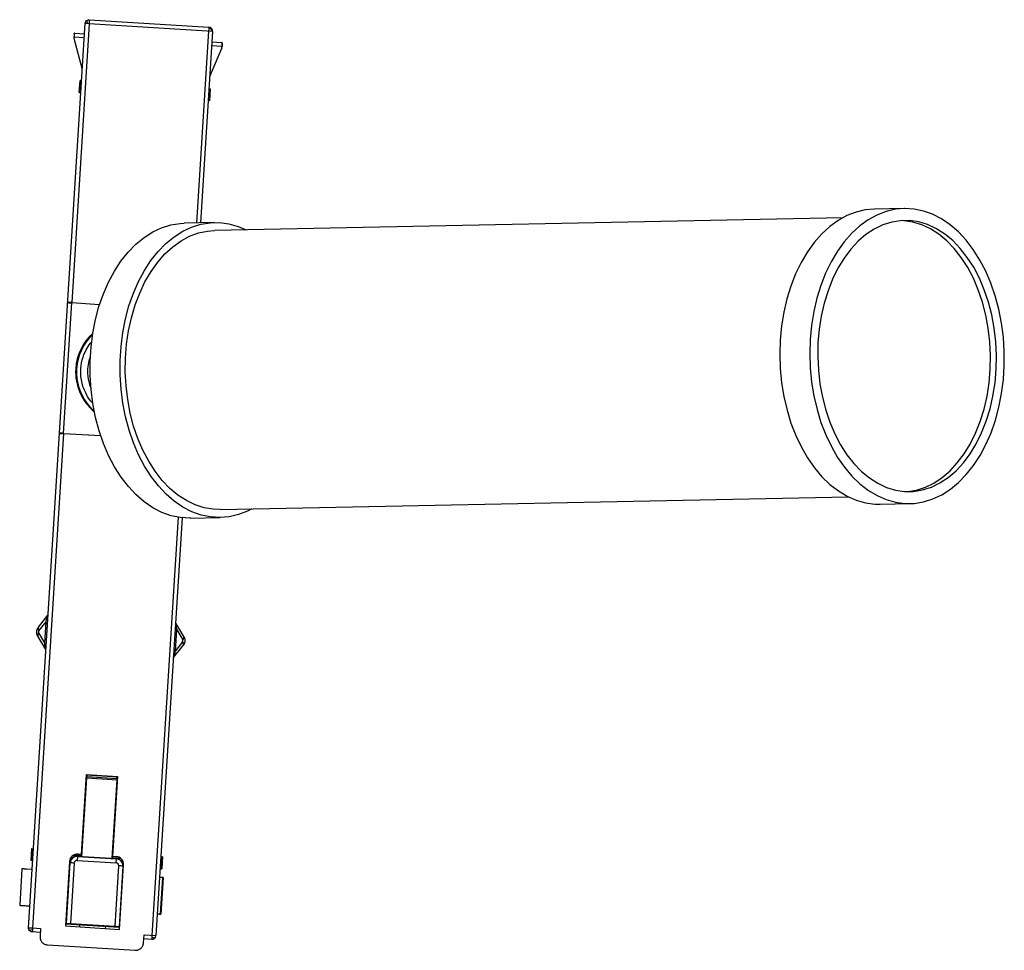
# Paper-space layout '_Izquierda' of a CAD drawing. Header units: millimetres. Extents: x 20 to 144, y -165 to -48.
import ezdxf

# ---------------------------------------------------------------- set-up
doc = ezdxf.new("R2010")
doc.units = ezdxf.units.MM

psp = doc.layouts.new('_Izquierda')

# ---------------------------------------------------------------- linework, layer by layer
at = {"color": 7, "linetype": 'Continuous', "lineweight": 25}
for p, q in [((21.3, -162.33), (28.4, -48.95)), ((28.9, -48.98), (26.71, -83.92)), ((44.37, -49.95), (28.9, -48.98)), ((28.93, -48.48), (43.9, -49.42)), ((27.1, -50.17), (28.32, -50.24)), ((43.87, -49.91), (42.36, -73.96)), ((44.37, -49.95), (42.86, -73.95)), ((26.99, -50.66), (26.99, -50.68)), ((28.29, -50.74), (26.99, -50.66)), ((27.9, -54.13), (27, -50.84)), ((45.55, -51.82), (44.25, -51.74)), ((44.29, -51.24), (45.51, -51.32)), ((45.55, -51.84), (45.55, -51.82)), ((45.56, -51.66), (45.58, -51.42)), ((45.51, -52), (44.21, -55.15)), ((28.07, -54.14), (27.9, -54.13)), ((44.21, -55.15), (44.04, -55.14)), ((27.66, -57.61), (27.75, -56.11)), ((27.95, -56.12), (27.75, -56.11)), ((27.85, -56.11), (27.76, -57.61)), ((27.66, -57.61), (27.86, -57.62)), ((43.92, -57.12), (44.12, -57.13)), ((44.02, -57.13), (43.92, -58.62)), ((44.02, -58.63), (44.12, -57.13)), ((44.02, -58.63), (43.82, -58.62)), ((131.05, -72.15), (127.29, -72.23)), ((44.58, -73.91), (40.82, -73.99)), ((123.36, -73.31), (44.6, -74.91)), ((26.71, -83.92), (30.21, -84.17)), ((25.68, -100.35), (26.71, -83.99)), ((30.19, -84.24), (26.71, -83.99)), ((28.61, -84.05), (28.6, -84.12)), ((27.21, -92.23), (27.32, -92.24)), ((25.68, -100.42), (21.8, -162.36)), ((25.68, -100.35), (30.33, -100.6)), ((30.36, -100.67), (25.68, -100.42)), ((27.58, -100.52), (27.58, -100.45)), ((45.31, -109.9), (124.07, -108.3)), ((128.04, -109.22), (131.8, -109.14)), ((40.05, -110.87), (36.77, -163.29)), ((40.55, -110.94), (37.27, -163.32)), ((41.58, -110.98), (45.33, -110.9)), ((22.54, -124.66), (23.73, -123.14)), ((22.6, -125.12), (23.5, -123.97)), ((23.34, -126.6), (23.5, -123.97)), ((23.58, -123.59), (23.73, -123.6)), ((23.58, -123.59), (23.73, -123.6)), ((39.7, -124.6), (39.84, -124.61)), ((40.75, -125.8), (39.75, -124.14)), ((23.46, -127.45), (22.46, -125.79)), ((23.34, -126.6), (22.59, -125.35)), ((39.71, -127.63), (39.87, -124.99)), ((39.87, -124.99), (40.63, -126.25)), ((23.52, -126.99), (23.37, -126.99)), ((39.48, -128.45), (40.68, -126.93)), ((40.61, -126.47), (39.71, -127.63)), ((39.63, -128), (39.48, -127.99)), ((28.52, -143.14), (27.89, -153.12)), ((28.52, -143.14), (32.51, -143.39)), ((27.98, -153.39), (28.59, -143.53)), ((32.5, -143.46), (28.51, -143.21)), ((28.59, -143.53), (28.64, -143.37)), ((28.59, -143.53), (32.39, -143.77)), ((28.64, -143.37), (28.65, -143.21)), ((28.64, -143.37), (28.65, -143.43)), ((28.65, -143.43), (28.66, -143.21)), ((32.34, -143.66), (28.65, -143.43)), ((31.77, -153.63), (32.39, -143.77)), ((31.88, -153.37), (32.51, -143.39)), ((32.34, -143.66), (32.35, -143.45)), ((32.34, -143.66), (32.36, -143.6)), ((32.37, -143.45), (32.36, -143.6)), ((32.39, -143.77), (32.36, -143.6)), ((28.42, -144.61), (28.52, -144.62)), ((32.32, -144.86), (32.42, -144.86)), ((28.33, -147.79), (28.22, -147.81)), ((32.22, -148.06), (32.12, -148.03)), ((21.63, -153.92), (21.72, -152.42)), ((21.72, -152.42), (21.92, -152.43)), ((21.82, -152.43), (21.73, -153.92)), ((27.94, -152.31), (28.04, -152.31)), ((27.94, -152.32), (28.04, -152.33)), ((31.93, -152.57), (31.83, -152.57)), ((31.84, -152.55), (31.94, -152.56)), ((21.83, -153.93), (21.63, -153.92)), ((26.43, -154.03), (25.93, -162.11)), ((26.47, -154.2), (25.99, -161.86)), ((26.04, -161.81), (26.52, -154.2)), ((26.52, -154.2), (26.47, -154.2)), ((27.02, -154.22), (26.54, -161.8)), ((27.19, -153.21), (27.18, -153.26)), ((27.88, -153.3), (27.18, -153.26)), ((27.19, -153.21), (27.84, -153.26)), ((27.43, -153.36), (27.39, -153.89)), ((27.39, -153.89), (32.28, -154.2)), ((27.42, -153.4), (32.31, -153.71)), ((27.43, -153.36), (32.32, -153.66)), ((27.49, -153.1), (27.89, -153.12)), ((27.84, -153.26), (27.88, -153.3)), ((27.89, -153.21), (27.88, -153.3)), ((31.87, -153.55), (31.88, -153.46)), ((31.87, -153.55), (31.92, -153.51)), ((31.88, -153.37), (32.28, -153.4)), ((31.92, -153.51), (32.58, -153.55)), ((32.28, -154.2), (32.32, -153.66)), ((32.57, -153.6), (32.34, -153.58)), ((32.57, -153.6), (32.58, -153.55)), ((32.91, -153.69), (32.57, -153.6)), ((38.09, -153.44), (37.89, -153.43)), ((37.9, -154.93), (37.99, -153.44)), ((38.09, -153.44), (38, -154.94)), ((20.47, -154.97), (20.19, -159.51)), ((20.53, -154.95), (20.47, -154.97)), ((21.76, -155.05), (20.47, -154.97)), ((20.74, -154.95), (21.76, -155.01)), ((32.14, -162.15), (32.62, -154.57)), ((33.11, -154.61), (32.64, -162.23)), ((32.68, -162.28), (33.16, -154.62)), ((32.71, -162.54), (33.22, -154.46)), ((33.16, -154.62), (33.11, -154.61)), ((37.8, -154.93), (38, -154.94)), ((26.3, -156.12), (26.36, -156.04)), ((33.04, -156.46), (33.09, -156.54)), ((38, -156.03), (37.73, -156.02)), ((38.12, -156.08), (37.73, -156.05)), ((37.83, -160.61), (38.12, -156.08)), ((37.9, -160.65), (38.19, -156.03)), ((38.19, -156.05), (37.9, -160.65)), ((38.19, -156.05), (38.12, -156.08)), ((26.14, -158.72), (26.19, -158.75)), ((32.87, -159.17), (32.93, -159.15)), ((32.87, -159.2), (32.92, -159.2)), ((20.19, -159.51), (21.48, -159.59)), ((20.24, -159.54), (20.19, -159.51)), ((20.45, -159.56), (21.47, -159.63)), ((32.75, -160.6), (32.84, -160.6)), ((37.44, -160.59), (37.83, -160.61)), ((37.71, -160.64), (37.44, -160.63)), ((37.9, -160.65), (37.83, -160.61)), ((22.77, -162.92), (21.77, -162.86)), ((21.8, -162.36), (22.8, -162.42)), ((22.8, -162.42), (22.74, -163.42)), ((25.93, -162.11), (32.71, -162.54)), ((25.99, -161.86), (26.04, -161.81)), ((25.99, -161.86), (32.68, -162.28)), ((25.99, -161.86), (26.01, -161.87)), ((32.66, -162.29), (26.01, -161.87)), ((26.54, -161.8), (32.14, -162.15)), ((27.72, -162.23), (27.74, -161.98)), ((30.93, -162.18), (30.92, -162.43)), ((32.64, -162.23), (32.68, -162.28)), ((32.66, -162.29), (32.68, -162.28)), ((35.71, -164.23), (35.78, -163.23)), ((36.74, -163.79), (35.75, -163.73)), ((35.78, -163.23), (37.27, -163.32)), ((23.68, -164.48), (34.65, -165.16))]:
    psp.add_line(p, q, dxfattribs=at)
at = {"color": 7, "linetype": 'Continuous', "lineweight": 25, "flags": 128}
for points in [[(127.29, -72.23), (126.18, -72.33), (125.02, -72.6), (123.88, -73.04), (122.78, -73.65), (121.72, -74.42), (120.72, -75.34), (119.79, -76.4), (118.93, -77.59), (118.15, -78.91), (117.45, -80.34), (116.86, -81.87), (116.36, -83.48), (115.97, -85.15), (115.69, -86.88), (115.52, -88.64), (115.47, -90.43), (115.53, -92.22), (115.7, -93.99), (115.98, -95.73), (116.38, -97.43), (116.87, -99.06), (117.47, -100.61), (118.17, -102.08), (118.95, -103.43), (119.81, -104.67), (120.75, -105.78), (121.75, -106.75), (122.81, -107.56), (123.91, -108.22), (125.05, -108.72), (126.21, -109.05), (127.39, -109.21), (128.04, -109.22)], [(141.28, -80.02), (140.54, -78.61), (139.72, -77.31), (138.82, -76.13), (137.85, -75.09), (136.82, -74.2), (135.73, -73.46), (134.61, -72.88), (133.46, -72.47), (132.29, -72.22), (131.11, -72.15), (129.94, -72.25), (128.78, -72.52), (127.64, -72.97), (126.54, -73.57), (125.48, -74.34), (124.48, -75.26), (123.55, -76.32), (122.68, -77.52), (121.9, -78.84), (121.21, -80.26), (120.62, -81.79), (120.12, -83.4), (119.73, -85.08), (119.45, -86.8), (119.28, -88.57), (119.23, -90.35), (119.29, -92.14), (119.46, -93.91), (119.74, -95.65), (120.14, -97.35), (120.63, -98.98), (121.23, -100.54), (121.93, -102), (122.71, -103.36), (123.57, -104.59), (124.51, -105.7), (125.51, -106.67), (126.57, -107.49), (127.67, -108.15), (128.81, -108.64), (129.97, -108.97), (131.15, -109.13), (132.33, -109.12), (133.5, -108.93), (134.65, -108.57), (135.77, -108.05), (136.85, -107.36), (137.88, -106.52), (138.84, -105.52), (139.74, -104.39), (140.57, -103.13), (141.3, -101.76), (141.95, -100.28), (142.49, -98.71), (142.94, -97.07), (143.27, -95.36), (143.5, -93.61), (143.61, -91.84), (143.61, -90.05), (143.49, -88.27), (143.26, -86.51), (142.92, -84.79), (142.48, -83.12), (141.93, -81.53), (141.28, -80.02)], [(31.34, -103.12), (30.69, -101.6), (30.15, -100.01), (29.7, -98.34), (29.36, -96.62), (29.13, -94.86), (29.02, -93.08), (29.02, -91.29), (29.13, -89.52), (29.35, -87.77), (29.69, -86.07), (30.13, -84.42), (30.68, -82.85), (31.32, -81.37), (32.06, -80), (32.88, -78.74), (33.78, -77.61), (34.75, -76.62), (35.78, -75.77), (36.86, -75.09), (37.98, -74.56), (39.13, -74.2), (40.3, -74.02), (40.82, -73.99)], [(35.1, -103.04), (34.45, -101.53), (33.9, -99.93), (33.46, -98.27), (33.12, -96.55), (32.89, -94.79), (32.78, -93.01), (32.77, -91.22), (32.89, -89.44), (33.11, -87.69), (33.45, -85.99), (33.89, -84.34), (34.44, -82.78), (35.08, -81.3), (35.82, -79.92), (36.64, -78.66), (37.54, -77.53), (38.51, -76.54), (39.54, -75.7), (40.62, -75.01), (41.74, -74.48), (42.89, -74.13), (44.06, -73.94), (45.24, -73.92), (46.41, -74.08), (47.57, -74.41), (48.56, -74.83)], [(140.48, -80.88), (139.77, -79.52), (138.97, -78.28), (138.09, -77.16), (137.15, -76.18), (136.14, -75.36), (135.09, -74.68), (134, -74.17), (132.88, -73.84), (131.75, -73.67), (130.61, -73.68), (129.49, -73.86), (128.38, -74.21), (127.31, -74.73), (126.27, -75.42), (125.29, -76.26), (124.37, -77.25), (123.53, -78.38), (122.76, -79.63), (122.09, -81), (121.51, -82.46), (121.03, -84.01), (120.66, -85.63), (120.4, -87.3), (120.25, -89), (120.22, -90.72), (120.3, -92.44), (120.5, -94.14), (120.81, -95.81), (121.22, -97.42), (121.75, -98.96), (122.37, -100.42), (123.08, -101.78), (123.88, -103.02), (124.76, -104.13), (125.7, -105.11), (126.71, -105.94), (127.76, -106.61), (128.85, -107.12), (129.97, -107.46), (131.1, -107.63), (132.24, -107.62), (133.36, -107.44), (134.47, -107.09), (135.54, -106.56), (136.58, -105.88), (137.56, -105.04), (138.48, -104.05), (139.32, -102.92), (140.09, -101.67), (140.76, -100.3), (141.34, -98.83), (141.82, -97.29), (142.19, -95.67), (142.45, -94), (142.6, -92.3), (142.63, -90.58), (142.55, -88.86), (142.35, -87.16), (142.04, -85.49), (141.63, -83.88), (141.1, -82.34), (140.48, -80.88)], [(139.73, -80.89), (139.02, -79.54), (138.22, -78.29), (137.34, -77.18), (136.39, -76.2), (135.39, -75.37), (134.34, -74.7), (133.25, -74.19), (132.13, -73.85), (131, -73.68), (130.7, -73.67)], [(35.63, -102.46), (35, -100.99), (34.47, -99.43), (34.05, -97.8), (33.73, -96.11), (33.52, -94.39), (33.43, -92.65), (33.45, -90.91), (33.58, -89.18), (33.83, -87.48), (34.19, -85.84), (34.66, -84.25), (35.23, -82.75), (35.89, -81.35), (36.65, -80.05), (37.49, -78.88), (38.4, -77.84), (39.38, -76.95), (40.41, -76.21), (41.49, -75.63), (42.6, -75.22), (43.74, -74.98), (44.6, -74.91)], [(131.39, -107.64), (131.48, -107.64), (132.61, -107.45), (133.72, -107.1), (134.79, -106.58), (135.83, -105.89), (136.81, -105.05), (137.72, -104.06), (138.57, -102.93), (139.33, -101.68), (140.01, -100.31), (140.59, -98.85), (141.07, -97.3), (141.44, -95.68), (141.7, -94.01), (141.85, -92.31), (141.88, -90.59), (141.8, -88.87), (141.6, -87.17), (141.29, -85.51), (140.87, -83.89), (140.35, -82.35), (139.73, -80.89)], [(41.58, -110.98), (41.51, -110.98), (40.33, -110.91), (39.16, -110.67), (38.01, -110.25), (36.89, -109.67), (35.81, -108.93), (34.78, -108.04), (33.81, -107), (32.91, -105.83), (32.08, -104.53), (31.34, -103.12)], [(49.27, -109.82), (48.74, -110.09), (47.61, -110.53), (46.45, -110.8), (45.27, -110.9), (44.09, -110.83), (42.92, -110.59), (41.77, -110.18), (40.65, -109.6), (39.57, -108.86), (38.54, -107.96), (37.57, -106.92), (36.66, -105.75), (35.84, -104.45), (35.1, -103.04)], [(45.31, -109.9), (44.46, -109.87), (43.31, -109.68), (42.18, -109.32), (41.08, -108.78), (40.02, -108.09), (39.01, -107.24), (38.05, -106.24), (37.17, -105.1), (36.36, -103.84), (35.63, -102.46)], [(40.75, -125.8), (40.77, -125.85), (40.78, -125.89)]]:
    psp.add_lwpolyline(points, dxfattribs=at)
at = {"color": 7, "linetype": 'Continuous', "lineweight": 25}
for centre, radius, start, end in [((28.79, -48.66), 0.167, 123.3023, 184.9096), ((29.44, -48.69), 0.814, 178.6457, 199.5884), ((43.87, -49.91), 0.5, 356.4205, 86.4205), ((43.74, -50.02), 0.573, 40.9308, 74.3595), ((43.75, -50.03), 0.573, 8.4814, 41.9101), ((33.7, -92.64), 6.5, 132.0567, 176.4206), ((33.81, -92.65), 6.5, 133.6429, 176.4207), ((33.68, -92.64), 5, 158.2549, 204.076), ((33.7, -92.64), 6.5, 176.4201, 230.2826), ((33.81, -92.65), 6.5, 176.4201, 228.743), ((22.86, -125.66), 0.416, 130.9928, 198.5845), ((22.91, -124.84), 0.416, 154.2564, 221.8482), ((40.35, -125.93), 0.416, 310.9928, 18.5845), ((40.3, -126.75), 0.416, 334.2564, 41.8482), ((27.43, -154.09), 1, 86.4205, 176.4205), ((27.37, -154.25), 0.9, 86.4192, 176.4192), ((27.37, -154.25), 0.852, 86.4192, 176.4192), ((25.9, -170.35), 16.16, 86.0289, 87.7946), ((27.37, -154.25), 0.354, 86.4192, 176.4192), ((32.22, -154.39), 1, 356.4205, 86.4205), ((32.26, -154.55), 0.354, 356.4217, 86.4217), ((32.26, -154.56), 0.852, 356.4217, 86.4217), ((32.26, -154.56), 0.9, 356.4217, 86.4217), ((31.72, -170.71), 16.16, 85.0463, 86.812), ((21.48, -162.46), 0.167, 213.3462, 274.8989), ((21.52, -161.81), 0.814, 268.6473, 289.5983), ((36.77, -163.29), 0.5, 266.4205, 356.4205), ((37.13, -162.79), 0.814, 243.2521, 264.1952), ((37.08, -163.44), 0.167, 257.9313, 319.5386)]:
    psp.add_arc(centre, radius, start, end, dxfattribs=at)
for points, knots in [([(28.4, -48.95), (28.4, -48.85), (28.44, -48.76), (28.54, -48.61), (28.62, -48.55), (28.7, -48.52)], [0, 0, 0, 0, 0.5, 0.5, 1, 1, 1, 1]), ([(28.67, -48.96), (28.59, -48.96), (28.52, -48.95), (28.42, -48.95), (28.4, -48.95), (28.4, -48.95)], [0, 0, 0, 0, 0.5, 0.5, 1, 1, 1, 1]), ([(28.93, -48.48), (28.93, -48.48), (28.92, -48.53), (28.91, -48.72), (28.9, -48.85), (28.9, -48.98)], [0, 0, 0, 0, 0.5, 0.5, 1, 1, 1, 1]), ([(27.01, -50.26), (27.01, -50.25), (27.02, -50.23), (27.02, -50.21), (27.03, -50.19), (27.05, -50.18), (27.05, -50.18)], [0, 0, 0, 0, 0.257429, 0.508218, 0.754866, 1, 1, 1, 1]), ([(43.9, -49.47), (43.89, -49.48), (43.89, -49.5), (43.89, -49.55), (43.89, -49.6), (43.88, -49.67), (43.88, -49.78), (43.87, -49.87), (43.87, -49.91)], [0, 0, 0, 0, 0.1317216, 0.2602989, 0.3883485, 0.5175821, 0.7396638, 1, 1, 1, 1]), ([(43.9, -49.42), (43.9, -49.42), (43.9, -49.42), (43.9, -49.44), (43.9, -49.44), (43.9, -49.45), (43.9, -49.45), (43.9, -49.46), (43.9, -49.46), (43.9, -49.47)], [0, 0, 0, 0, 0.5, 0.5, 0.75, 0.75, 0.875, 0.875, 1, 1, 1, 1]), ([(45.58, -51.42), (45.58, -51.41), (45.58, -51.39), (45.57, -51.37), (45.56, -51.35), (45.55, -51.34), (45.55, -51.34)], [0, 0, 0, 0, 0.268567, 0.523491, 0.7666, 1, 1, 1, 1]), ([(45.58, -51.42), (45.58, -51.43), (45.57, -51.46), (45.57, -51.5), (45.57, -51.55), (45.56, -51.61), (45.56, -51.71), (45.55, -51.78), (45.55, -51.82)], [0, 0, 0, 0, 0.1237575, 0.2472582, 0.3722075, 0.5002527, 0.7473612, 1, 1, 1, 1]), ([(28.04, -54.64), (28.04, -54.64), (28.04, -54.63), (28.04, -54.62), (28.03, -54.6), (28.02, -54.57), (28.01, -54.53), (27.99, -54.46), (27.96, -54.32), (27.92, -54.19), (27.9, -54.13)], [0, 0, 0, 0, 0.083834, 0.165317, 0.246077, 0.327783, 0.412051, 0.500354, 0.74595, 1, 1, 1, 1]), ([(44.01, -55.63), (44.01, -55.63), (44.01, -55.62), (44.03, -55.58), (44.05, -55.54), (44.09, -55.44), (44.11, -55.39), (44.16, -55.27), (44.19, -55.2), (44.21, -55.15)], [0, 0, 0, 0, 0.25, 0.25, 0.5, 0.5, 0.75, 0.75, 1, 1, 1, 1]), ([(26.21, -83.88), (26.21, -83.88), (26.21, -83.88), (26.23, -83.88), (26.26, -83.89), (26.3, -83.89), (26.35, -83.89), (26.42, -83.9), (26.51, -83.9), (26.6, -83.91), (26.67, -83.92), (26.71, -83.92)], [0, 0, 0, 0, 0.084176, 0.175093, 0.272747, 0.377136, 0.488257, 0.606107, 0.730684, 0.861982, 1, 1, 1, 1]), ([(26.21, -83.95), (26.21, -83.95), (26.22, -83.95), (26.27, -83.96), (26.3, -83.96), (26.4, -83.97), (26.46, -83.97), (26.58, -83.98), (26.65, -83.98), (26.71, -83.99)], [0, 0, 0, 0, 0.25, 0.25, 0.5, 0.5, 0.75, 0.75, 1, 1, 1, 1]), ([(29.36, -96.57), (29.33, -96.54), (29.08, -96.3), (28.59, -95.58), (28.1, -94.54), (27.87, -93.44), (27.8, -92.37), (27.97, -91.11), (28.46, -89.94), (28.91, -89.21), (29.18, -88.92), (29.24, -88.85)], [0, 0, 0, 0, 0.01479, 0.138696, 0.327839, 0.423544, 0.519183, 0.682229, 0.844078, 0.964314, 1, 1, 1, 1]), ([(25.68, -100.35), (25.62, -100.35), (25.56, -100.34), (25.44, -100.33), (25.38, -100.33), (25.28, -100.33), (25.24, -100.32), (25.19, -100.32), (25.18, -100.32), (25.18, -100.32)], [0, 0, 0, 0, 0.25, 0.25, 0.5, 0.5, 0.75, 0.75, 1, 1, 1, 1]), ([(25.68, -100.42), (25.66, -100.42), (25.61, -100.41), (25.54, -100.41), (25.48, -100.41), (25.42, -100.4), (25.37, -100.4), (25.33, -100.4), (25.29, -100.4), (25.26, -100.4), (25.23, -100.39), (25.21, -100.39), (25.2, -100.39), (25.19, -100.39), (25.18, -100.39), (25.18, -100.39), (25.18, -100.39)], [0, 0, 0, 0, 0.0895274, 0.1762718, 0.2602328, 0.34141, 0.419803, 0.4954116, 0.5682353, 0.6382738, 0.7055268, 0.7699941, 0.8316753, 0.8905702, 0.9466785, 1, 1, 1, 1]), ([(23.58, -123.59), (23.59, -123.57), (23.6, -123.52), (23.62, -123.45), (23.64, -123.39), (23.66, -123.3), (23.69, -123.21), (23.71, -123.16), (23.73, -123.14)], [0, 0, 0, 0, 0.123721, 0.246219, 0.369739, 0.496472, 0.74288, 1, 1, 1, 1]), ([(23.5, -123.97), (23.51, -123.94), (23.51, -123.88), (23.53, -123.79), (23.55, -123.69), (23.57, -123.63), (23.58, -123.59)], [0, 0, 0, 0, 0.226518, 0.468444, 0.726165, 1, 1, 1, 1]), ([(39.84, -124.61), (39.84, -124.59), (39.83, -124.55), (39.83, -124.49), (39.82, -124.41), (39.8, -124.32), (39.79, -124.21), (39.76, -124.17), (39.75, -124.14)], [0, 0, 0, 0, 0.089794, 0.203022, 0.339717, 0.499885, 0.748124, 1, 1, 1, 1]), ([(39.87, -124.99), (39.87, -124.96), (39.88, -124.9), (39.87, -124.81), (39.86, -124.71), (39.85, -124.64), (39.84, -124.61)], [0, 0, 0, 0, 0.23568, 0.480277, 0.734762, 1, 1, 1, 1]), ([(22.46, -125.79), (22.45, -125.76), (22.41, -125.7), (22.38, -125.61), (22.35, -125.51), (22.33, -125.41), (22.32, -125.31), (22.32, -125.18), (22.35, -125.02), (22.42, -124.83), (22.5, -124.72), (22.54, -124.66)], [0, 0, 0, 0, 0.085896, 0.170751, 0.254592, 0.337447, 0.419348, 0.500325, 0.662925, 0.829404, 1, 1, 1, 1]), ([(22.59, -125.35), (22.57, -125.31), (22.56, -125.27), (22.56, -125.19), (22.58, -125.15), (22.6, -125.12)], [0, 0, 0, 0, 0.5, 0.5, 1, 1, 1, 1]), ([(40.85, -126.05), (40.85, -126.03), (40.83, -125.94), (40.78, -125.86), (40.75, -125.8)], [0, 0, 0, 0, 0.196816, 1, 1, 1, 1]), ([(40.75, -125.8), (40.76, -125.83), (40.8, -125.89), (40.84, -125.99), (40.86, -126.08), (40.88, -126.18), (40.89, -126.28), (40.89, -126.35), (40.89, -126.38)], [0, 0, 0, 0, 0.171638, 0.341211, 0.508775, 0.674387, 0.838108, 1, 1, 1, 1]), ([(23.37, -126.99), (23.36, -126.92), (23.34, -126.79), (23.34, -126.66), (23.34, -126.6)], [0, 0, 0, 0, 0.53157, 1, 1, 1, 1]), ([(23.46, -127.45), (23.45, -127.44), (23.44, -127.42), (23.43, -127.37), (23.42, -127.32), (23.4, -127.24), (23.39, -127.13), (23.37, -127.03), (23.37, -126.99)], [0, 0, 0, 0, 0.131126, 0.257915, 0.38198, 0.50504, 0.754331, 1, 1, 1, 1]), ([(40.89, -126.38), (40.88, -126.41), (40.88, -126.48), (40.86, -126.57), (40.83, -126.67), (40.79, -126.76), (40.74, -126.85), (40.7, -126.91), (40.68, -126.93)], [0, 0, 0, 0, 0.1619619, 0.325725, 0.4913514, 0.658901, 0.8284319, 1, 1, 1, 1]), ([(39.63, -128), (39.62, -128.03), (39.61, -128.07), (39.59, -128.14), (39.58, -128.21), (39.55, -128.29), (39.53, -128.39), (39.5, -128.43), (39.48, -128.45)], [0, 0, 0, 0, 0.123725, 0.246193, 0.369642, 0.496258, 0.742641, 1, 1, 1, 1]), ([(39.63, -128), (39.65, -127.94), (39.69, -127.82), (39.7, -127.69), (39.71, -127.63)], [0, 0, 0, 0, 0.519737, 1, 1, 1, 1]), ([(27.18, -153.26), (27.06, -153.26), (26.91, -153.26), (26.79, -153.33), (26.77, -153.34)], [0, 0, 0, 0, 0.835828, 1, 1, 1, 1]), ([(20.74, -154.95), (20.68, -154.95), (20.62, -154.95), (20.55, -154.95), (20.53, -154.95), (20.53, -154.95)], [0, 0, 0, 0, 0.5, 0.5, 1, 1, 1, 1]), ([(38.19, -156.05), (38.19, -156.05), (38.17, -156.05), (38.11, -156.04), (38.06, -156.04), (38, -156.03)], [0, 0, 0, 0, 0.5, 0.5, 1, 1, 1, 1]), ([(20.24, -159.54), (20.24, -159.54), (20.26, -159.55), (20.34, -159.55), (20.39, -159.56), (20.45, -159.56)], [0, 0, 0, 0, 0.5, 0.5, 1, 1, 1, 1]), ([(37.71, -160.64), (37.77, -160.64), (37.82, -160.65), (37.89, -160.65), (37.9, -160.65), (37.9, -160.65)], [0, 0, 0, 0, 0.5, 0.5, 1, 1, 1, 1]), ([(21.3, -162.33), (21.3, -162.33), (21.36, -162.33), (21.54, -162.34), (21.67, -162.35), (21.8, -162.36)], [0, 0, 0, 0, 0.5, 0.5, 1, 1, 1, 1]), ([(21.77, -162.86), (21.68, -162.85), (21.59, -162.82), (21.44, -162.71), (21.38, -162.64), (21.34, -162.55)], [0, 0, 0, 0, 0.5, 0.5, 1, 1, 1, 1]), ([(21.79, -162.58), (21.78, -162.66), (21.78, -162.73), (21.77, -162.83), (21.77, -162.86), (21.77, -162.86)], [0, 0, 0, 0, 0.5, 0.5, 1, 1, 1, 1]), ([(26.04, -161.81), (26.05, -161.81), (26.06, -161.8), (26.12, -161.8), (26.16, -161.79), (26.25, -161.79), (26.31, -161.79), (26.43, -161.79), (26.49, -161.8), (26.54, -161.8)], [0, 0, 0, 0, 0.25, 0.25, 0.5, 0.5, 0.75, 0.75, 1, 1, 1, 1]), ([(32.14, -162.15), (32.2, -162.15), (32.26, -162.16), (32.37, -162.17), (32.43, -162.18), (32.53, -162.19), (32.56, -162.2), (32.62, -162.21), (32.63, -162.22), (32.64, -162.23)], [0, 0, 0, 0, 0.25, 0.25, 0.5, 0.5, 0.75, 0.75, 1, 1, 1, 1]), ([(22.74, -163.42), (22.74, -163.45), (22.74, -163.51), (22.74, -163.61), (22.76, -163.7), (22.79, -163.82), (22.86, -163.98), (22.98, -164.15), (23.13, -164.29), (23.3, -164.39), (23.49, -164.46), (23.61, -164.47), (23.68, -164.48)], [0, 0, 0, 0, 0.060099, 0.119808, 0.179664, 0.240199, 0.369538, 0.500121, 0.62939, 0.760042, 0.879663, 1, 1, 1, 1]), ([(36.76, -163.52), (36.76, -163.54), (36.76, -163.57), (36.75, -163.62), (36.75, -163.67), (36.75, -163.72), (36.74, -163.78), (36.74, -163.79), (36.74, -163.79)], [0, 0, 0, 0, 0.1184, 0.234311, 0.351734, 0.468059, 0.715129, 1, 1, 1, 1]), ([(36.77, -163.29), (36.77, -163.31), (36.77, -163.36), (36.77, -163.41), (36.76, -163.46), (36.76, -163.49), (36.76, -163.5), (36.76, -163.51), (36.76, -163.51), (36.76, -163.52), (36.76, -163.52)], [0, 0, 0, 0, 0.279125, 0.531765, 0.773047, 0.888379, 0.944741, 0.972596, 0.991113, 1, 1, 1, 1]), ([(34.65, -165.16), (34.69, -165.17), (34.75, -165.17), (34.84, -165.16), (34.93, -165.14), (35.06, -165.11), (35.22, -165.04), (35.38, -164.92), (35.52, -164.77), (35.62, -164.6), (35.69, -164.42), (35.71, -164.29), (35.71, -164.23)], [0, 0, 0, 0, 0.060099, 0.119808, 0.179664, 0.240199, 0.369538, 0.500121, 0.62939, 0.760042, 0.879663, 1, 1, 1, 1])]:
    psp.add_open_spline(points, degree=3, knots=knots, dxfattribs=at)
for points in [[(28.9, -48.98), (28.82, -48.97), (28.74, -48.97), (28.67, -48.96)], [(28.7, -48.52), (28.77, -48.49), (28.85, -48.47), (28.93, -48.48)], [(27.01, -50.26), (27.01, -50.35), (27, -50.51), (26.99, -50.66)], [(27.1, -50.17), (27.08, -50.17), (27.07, -50.17), (27.05, -50.18)], [(26.99, -50.68), (26.99, -50.71), (26.98, -50.76), (27, -50.82), (27, -50.84)], [(45.55, -51.34), (45.53, -51.33), (45.52, -51.32), (45.51, -51.32)], [(45.51, -52), (45.52, -51.97), (45.54, -51.92), (45.55, -51.87), (45.55, -51.84)], [(39.75, -124.14), (39.74, -124.12), (39.73, -124.1), (39.73, -124.1)], [(40.61, -126.47), (40.66, -126.41), (40.67, -126.32), (40.63, -126.25)], [(39.45, -128.49), (39.45, -128.49), (39.46, -128.48), (39.48, -128.45)], [(21.34, -162.55), (21.31, -162.48), (21.3, -162.4), (21.3, -162.33)], [(21.8, -162.36), (21.8, -162.43), (21.79, -162.51), (21.79, -162.58)]]:
    psp.add_open_spline(points, degree=3, dxfattribs=at)

doc.saveas('drawing.dxf')
